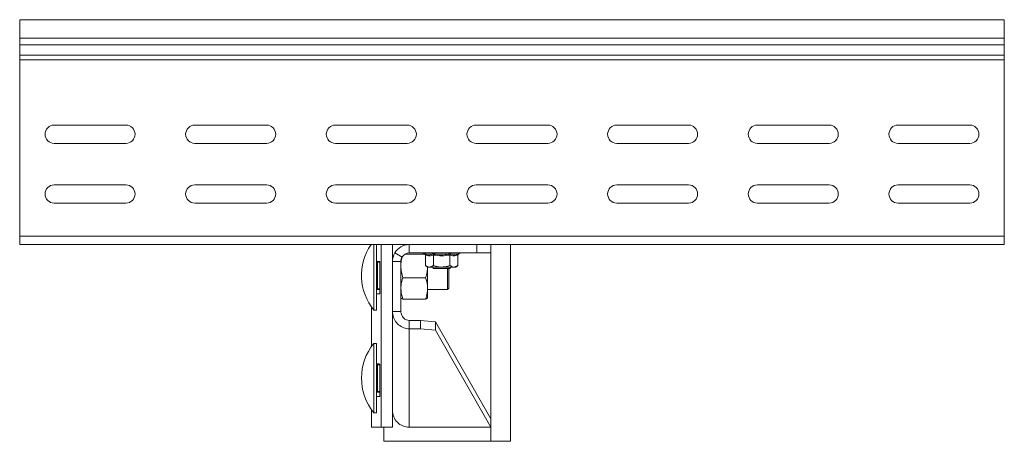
# Model space of a CAD drawing. Header units: millimetres. Extents: x 360 to 1383, y -722 to 611.
# Tile 3 of 6: x 488 to 838, y -283 to -133. Entities that reach past the tile are written whole.
import ezdxf

# ---------------------------------------------------------------- set-up
doc = ezdxf.new("R2010")
doc.units = ezdxf.units.MM

msp = doc.modelspace()

# ---------------------------------------------------------------- linework, layer by layer
at = {"color": 7, "linetype": 'Continuous', "lineweight": 15}
for p, q in [((838.14, -132.81), (488.14, -132.81)), ((488.14, -139.43), (488.14, -132.81)), ((838.14, -139.43), (838.14, -132.81)), ((838.14, -139.43), (488.14, -139.43)), ((488.14, -141.81), (488.14, -139.43)), ((838.14, -141.81), (838.14, -139.43)), ((838.14, -141.81), (488.14, -141.81)), ((488.14, -145.39), (488.14, -141.81)), ((838.14, -145.39), (838.14, -141.81)), ((838.14, -145.39), (488.14, -145.39)), ((488.14, -147.11), (488.14, -145.39)), ((838.14, -147.11), (838.14, -145.39)), ((838.14, -147.11), (488.14, -147.11)), ((488.14, -209.81), (488.14, -147.11)), ((838.14, -209.81), (838.14, -147.11)), ((500.39, -170.31), (525.89, -170.31)), ((550.39, -170.31), (575.89, -170.31)), ((600.39, -170.31), (625.89, -170.31)), ((650.39, -170.31), (675.89, -170.31)), ((700.39, -170.31), (725.89, -170.31)), ((750.39, -170.31), (775.89, -170.31)), ((800.39, -170.31), (825.89, -170.31)), ((525.89, -176.81), (500.39, -176.81)), ((575.89, -176.81), (550.39, -176.81)), ((625.89, -176.81), (600.39, -176.81)), ((675.89, -176.81), (650.39, -176.81)), ((725.89, -176.81), (700.39, -176.81)), ((775.89, -176.81), (750.39, -176.81)), ((825.89, -176.81), (800.39, -176.81)), ((500.39, -191.56), (525.89, -191.56)), ((550.39, -191.56), (575.89, -191.56)), ((600.39, -191.56), (625.89, -191.56)), ((650.39, -191.56), (675.89, -191.56)), ((700.39, -191.56), (725.89, -191.56)), ((750.39, -191.56), (775.89, -191.56)), ((800.39, -191.56), (825.89, -191.56)), ((525.89, -198.06), (500.39, -198.06)), ((575.89, -198.06), (550.39, -198.06)), ((625.89, -198.06), (600.39, -198.06)), ((675.89, -198.06), (650.39, -198.06)), ((725.89, -198.06), (700.39, -198.06)), ((775.89, -198.06), (750.39, -198.06)), ((825.89, -198.06), (800.39, -198.06)), ((838.14, -209.81), (488.14, -209.81)), ((488.14, -212.81), (488.14, -209.81)), ((838.14, -212.81), (838.14, -209.81)), ((626.64, -212.81), (488.14, -212.81)), ((614.03, -223.81), (614.03, -212.81)), ((615.03, -223.81), (615.03, -212.81)), ((616.65, -277.81), (616.65, -212.81)), ((620.64, -218.81), (620.64, -212.81)), ((626.64, -212.81), (626.64, -215.81)), ((626.64, -212.81), (650.64, -212.81)), ((650.64, -215.81), (650.64, -212.81)), ((650.64, -212.81), (655.64, -212.81)), ((838.14, -212.81), (655.64, -212.81)), ((655.64, -212.81), (655.64, -215.81)), ((662.64, -212.81), (662.64, -282.81)), ((621.45, -215.81), (624.05, -217.31)), ((625.1, -216.24), (632.22, -216.24)), ((626.64, -215.81), (650.64, -215.81)), ((631.42, -215.91), (632.08, -216.15)), ((632.37, -216.53), (632.37, -220.21)), ((635.26, -216.53), (635.26, -220.21)), ((641.03, -216.53), (641.03, -220.21)), ((643.92, -216.53), (643.92, -220.21)), ((644.21, -216.15), (644.87, -215.91)), ((655.64, -215.81), (650.64, -215.81)), ((615.03, -219.06), (615.28, -219.06)), ((615.28, -219.06), (615.28, -218.81)), ((615.28, -218.81), (615.84, -218.81)), ((615.28, -219.06), (615.28, -228.56)), ((616.21, -218.81), (615.84, -218.81)), ((616.21, -230.31), (616.21, -218.81)), ((623.64, -218.81), (620.64, -218.81)), ((620.64, -236.59), (620.64, -218.81)), ((623.64, -236.59), (623.64, -218.81)), ((632.37, -220.21), (633.14, -220.81)), ((643.14, -220.81), (643.92, -220.21)), ((614.03, -236.14), (614.03, -223.81)), ((615.03, -236.14), (615.03, -223.81)), ((633.14, -220.81), (633.81, -220.81)), ((633.14, -228.39), (633.14, -220.81)), ((638.14, -220.81), (633.81, -220.81)), ((635.14, -220.81), (635.14, -221.31)), ((635.14, -221.31), (641.14, -221.31)), ((638.14, -220.81), (642.47, -220.81)), ((640.23, -223.81), (640.23, -221.31)), ((640.23, -228.81), (640.23, -223.81)), ((640.73, -221.31), (640.73, -223.81)), ((640.73, -223.81), (640.73, -228.31)), ((641.14, -221.31), (641.14, -220.81)), ((642.47, -220.81), (643.14, -220.81)), ((624.36, -224.61), (632.43, -224.61)), ((615.28, -228.56), (615.03, -228.56)), ((615.03, -230.31), (616.21, -230.31)), ((615.28, -228.81), (615.28, -228.56)), ((616.21, -228.81), (615.28, -228.81)), ((633.14, -228.39), (633.14, -231.8)), ((633.14, -228.81), (640.23, -228.81)), ((640.23, -228.81), (640.73, -228.31)), ((624.36, -232.18), (632.43, -232.18)), ((613.16, -234.99), (613.16, -249.12)), ((614.03, -236.14), (615.03, -236.14)), ((623.64, -236.59), (620.64, -236.59)), ((620.64, -268.33), (620.64, -236.59)), ((626.64, -239.82), (626.64, -242.81)), ((630.64, -239.82), (626.64, -239.82)), ((630.64, -242.81), (630.64, -239.82)), ((630.64, -239.82), (635.9, -240.27)), ((635.9, -240.27), (635.9, -243.26)), ((655.63, -274.8), (635.9, -240.27)), ((626.64, -277.81), (626.64, -242.81)), ((630.64, -242.81), (626.64, -242.81)), ((635.9, -243.26), (630.64, -242.81)), ((655.64, -277.81), (635.9, -243.26)), ((615.03, -247.97), (614.03, -247.97)), ((614.03, -260.3), (614.03, -247.97)), ((615.03, -260.3), (615.03, -247.97)), ((615.28, -255.55), (615.28, -255.3)), ((615.28, -255.3), (615.84, -255.3)), ((616.21, -255.31), (615.84, -255.31)), ((616.21, -266.81), (616.21, -255.31)), ((615.03, -255.55), (615.28, -255.55)), ((615.28, -255.55), (615.28, -265.05)), ((614.03, -272.62), (614.03, -260.3)), ((615.03, -272.62), (615.03, -260.3)), ((615.28, -265.05), (615.03, -265.05)), ((615.28, -265.3), (615.28, -265.05)), ((616.21, -265.3), (615.28, -265.3)), ((615.03, -266.81), (616.21, -266.81)), ((620.64, -277.81), (620.64, -268.33)), ((613.16, -271.48), (613.16, -277.81)), ((614.03, -272.62), (615.03, -272.62)), ((613.18, -277.81), (613.16, -277.81)), ((613.18, -277.81), (616.65, -277.81)), ((620.64, -277.81), (616.65, -277.81)), ((617.64, -282.81), (617.64, -277.81)), ((626.64, -277.81), (655.64, -277.81)), ((655.64, -282.81), (617.64, -282.81)), ((662.64, -282.81), (655.64, -282.81))]:
    msp.add_line(p, q, dxfattribs=at)
at = {"color": 8, "linetype": 'Continuous', "lineweight": 15}
for p, q in [((638.14, -215.91), (631.42, -215.91)), ((644.87, -215.91), (638.14, -215.91)), ((655.64, -215.81), (655.64, -282.81)), ((616.21, -219.06), (615.28, -219.06)), ((615.28, -228.56), (616.21, -228.56)), ((613.18, -235.01), (613.18, -249.1)), ((616.21, -255.55), (615.28, -255.55)), ((615.28, -265.05), (616.21, -265.05)), ((613.18, -271.5), (613.18, -277.81))]:
    msp.add_line(p, q, dxfattribs=at)
at = {"color": 7, "linetype": 'Continuous', "lineweight": 15, "flags": 128}
for points in [[(631.24, -215.81), (631.25, -215.81), (631.42, -215.91)], [(644.87, -215.91), (645.04, -215.81), (645.04, -215.81)]]:
    msp.add_lwpolyline(points, dxfattribs=at)
at = {"color": 7, "linetype": 'Continuous', "lineweight": 15}
for centre, radius, start, end in [((500.39, -173.56), 3.25, 90, 270), ((525.89, -173.56), 3.25, 270, 90), ((550.39, -173.56), 3.25, 90, 270), ((575.89, -173.56), 3.25, 270, 90), ((600.39, -173.56), 3.25, 90, 270), ((625.89, -173.56), 3.25, 270, 90), ((650.39, -173.56), 3.25, 90, 270), ((675.89, -173.56), 3.25, 270, 90), ((700.39, -173.56), 3.25, 90, 270), ((725.89, -173.56), 3.25, 270, 90), ((750.39, -173.56), 3.25, 90, 270), ((775.89, -173.56), 3.25, 270, 90), ((800.39, -173.56), 3.25, 90, 270), ((825.89, -173.56), 3.25, 270, 90), ((500.39, -194.81), 3.25, 90, 270), ((525.89, -194.81), 3.25, 270, 90), ((550.39, -194.81), 3.25, 90, 270), ((575.89, -194.81), 3.25, 270, 90), ((600.39, -194.81), 3.25, 90, 270), ((625.89, -194.81), 3.25, 270, 90), ((650.39, -194.81), 3.25, 90, 270), ((675.89, -194.81), 3.25, 270, 90), ((700.39, -194.81), 3.25, 90, 270), ((725.89, -194.81), 3.25, 270, 90), ((750.39, -194.81), 3.25, 90, 270), ((775.89, -194.81), 3.25, 270, 90), ((800.39, -194.81), 3.25, 90, 270), ((825.89, -194.81), 3.25, 270, 90), ((629.18, -223.81), 19.53, 145.7218, 219.1279), ((626.64, -218.81), 6, 90, 150), ((626.64, -218.81), 6, 150, 180), ((626.64, -218.81), 3, 90, 150), ((615.28, -218.56), 0.25, 180, 270), ((626.64, -218.81), 3, 150, 180), ((615.28, -229.06), 0.25, 90, 180), ((629.18, -260.3), 19.53, 140.8721, 219.1279), ((615.28, -255.05), 0.25, 180, 270), ((615.28, -265.55), 0.25, 90, 180)]:
    msp.add_arc(centre, radius, start, end, dxfattribs=at)
for points, knots in [([(632.08, -216.15), (632.2, -216.19), (632.8, -216.4), (633.83, -216.55), (634.71, -216.28), (635.11, -216.15)], [0, 0, 0, 0, 0.1180831, 0.592259, 1, 1, 1, 1]), ([(632.08, -216.15), (632.08, -216.15), (632.12, -216.17), (632.2, -216.21), (632.29, -216.3), (632.36, -216.41), (632.37, -216.49), (632.37, -216.53)], [0, 0, 0, 0, 0.00791, 0.267537, 0.528603, 0.763815, 1, 1, 1, 1]), ([(635.26, -216.53), (634.78, -216.66), (633.82, -216.92), (632.86, -216.66), (632.37, -216.53)], [0, 0, 0, 0, 0.492148, 1, 1, 1, 1]), ([(635.11, -216.15), (635.35, -216.19), (636.53, -216.4), (638.58, -216.55), (640.36, -216.28), (641.18, -216.15)], [0, 0, 0, 0, 0.118084, 0.592259, 1, 1, 1, 1]), ([(635.26, -216.53), (635.25, -216.49), (635.25, -216.41), (635.22, -216.3), (635.17, -216.21), (635.13, -216.17), (635.11, -216.15), (635.11, -216.15)], [0, 0, 0, 0, 0.236185, 0.471404, 0.732469, 0.99208, 1, 1, 1, 1]), ([(641.03, -216.53), (640.08, -216.66), (638.16, -216.92), (636.23, -216.66), (635.26, -216.53)], [0, 0, 0, 0, 0.492149, 1, 1, 1, 1]), ([(641.03, -216.53), (641.03, -216.49), (641.04, -216.41), (641.07, -216.3), (641.12, -216.21), (641.15, -216.17), (641.18, -216.15), (641.18, -216.15)], [0, 0, 0, 0, 0.236185, 0.471404, 0.732469, 0.99208, 1, 1, 1, 1]), ([(643.92, -216.53), (643.44, -216.66), (642.48, -216.92), (641.52, -216.66), (641.03, -216.53)], [0, 0, 0, 0, 0.492149, 1, 1, 1, 1]), ([(641.18, -216.15), (641.29, -216.19), (641.88, -216.4), (642.89, -216.55), (643.79, -216.28), (644.21, -216.15)], [0, 0, 0, 0, 0.118083, 0.592257, 1, 1, 1, 1]), ([(643.92, -216.53), (643.92, -216.49), (643.93, -216.41), (643.99, -216.3), (644.09, -216.21), (644.17, -216.17), (644.21, -216.15), (644.21, -216.15)], [0, 0, 0, 0, 0.236179, 0.471384, 0.732443, 0.992063, 1, 1, 1, 1]), ([(623.64, -220.42), (623.64, -220.32), (623.65, -219.57), (623.75, -218.5), (624.01, -217.56), (624.1, -217.25)], [0, 0, 0, 0, 0.092828, 0.703034, 1, 1, 1, 1]), ([(624.36, -224.61), (624.16, -223.93), (623.76, -222.55), (623.68, -221.14), (623.64, -220.42)], [0, 0, 0, 0, 0.495457, 1, 1, 1, 1]), ([(632.37, -220.21), (632.8, -220.49), (633.27, -220.8), (633.76, -220.81), (633.81, -220.81)], [0, 0, 0, 0, 0.896038, 1, 1, 1, 1]), ([(633.81, -220.81), (634.21, -220.73), (634.7, -220.63), (635.17, -220.28), (635.26, -220.21)], [0, 0, 0, 0, 0.801463, 1, 1, 1, 1]), ([(638.14, -220.81), (638, -220.81), (637.05, -220.79), (636.07, -220.52), (635.29, -220.22), (635.26, -220.21)], [0, 0, 0, 0, 0.148489, 0.96557, 1, 1, 1, 1]), ([(641.03, -220.21), (640.79, -220.3), (639.86, -220.65), (638.87, -220.74), (638.14, -220.81)], [0, 0, 0, 0, 0.2632529, 1, 1, 1, 1]), ([(641.03, -220.21), (641.46, -220.49), (641.93, -220.8), (642.42, -220.81), (642.47, -220.81)], [0, 0, 0, 0, 0.896033, 1, 1, 1, 1]), ([(642.47, -220.81), (642.87, -220.73), (643.36, -220.63), (643.83, -220.28), (643.92, -220.21)], [0, 0, 0, 0, 0.801463, 1, 1, 1, 1]), ([(632.43, -224.61), (632.63, -223.93), (633.01, -222.66), (633.08, -221.35), (633.11, -220.75)], [0, 0, 0, 0, 0.537087, 1, 1, 1, 1]), ([(623.64, -228.39), (623.65, -228.05), (623.69, -226.77), (624.08, -225.52), (624.36, -224.61)], [0, 0, 0, 0, 0.268634, 1, 1, 1, 1]), ([(633.14, -228.39), (633.13, -228.05), (633.09, -226.77), (632.71, -225.52), (632.43, -224.61)], [0, 0, 0, 0, 0.268634, 1, 1, 1, 1]), ([(624.36, -232.18), (624.25, -231.86), (623.83, -230.63), (623.72, -229.34), (623.64, -228.39)], [0, 0, 0, 0, 0.2575514, 1, 1, 1, 1]), ([(632.43, -232.18), (632.54, -231.86), (632.96, -230.63), (633.06, -229.34), (633.14, -228.39)], [0, 0, 0, 0, 0.2575514, 1, 1, 1, 1]), ([(623.64, -231.78), (623.64, -231.79), (623.65, -231.86), (623.81, -232), (624.17, -232.12), (624.36, -232.18)], [0, 0, 0, 0, 0.070089, 0.530784, 1, 1, 1, 1]), ([(633.14, -231.78), (633.14, -231.79), (633.14, -231.86), (632.98, -232), (632.61, -232.12), (632.43, -232.18)], [0, 0, 0, 0, 0.070089, 0.530783, 1, 1, 1, 1]), ([(620.64, -236.59), (620.72, -237.31), (620.86, -238.75), (621.99, -240.65), (623.63, -242.06), (625.3, -242.71), (626.32, -242.79), (626.64, -242.81)], [0, 0, 0, 0, 0.224151, 0.448336, 0.672522, 0.896707, 1, 1, 1, 1]), ([(623.64, -236.59), (623.7, -237.05), (623.81, -237.93), (624.58, -238.98), (625.56, -239.66), (626.3, -239.77), (626.64, -239.82)], [0, 0, 0, 0, 0.279292, 0.530053, 0.780742, 1, 1, 1, 1]), ([(626.64, -277.81), (625.86, -277.72), (624.29, -277.53), (622.3, -276.14), (620.91, -274.15), (620.73, -272.58), (620.64, -271.79)], [0, 0, 0, 0, 0.25, 0.5, 0.75, 1, 1, 1, 1])]:
    msp.add_open_spline(points, degree=3, knots=knots, dxfattribs=at)

doc.saveas('drawing.dxf')
